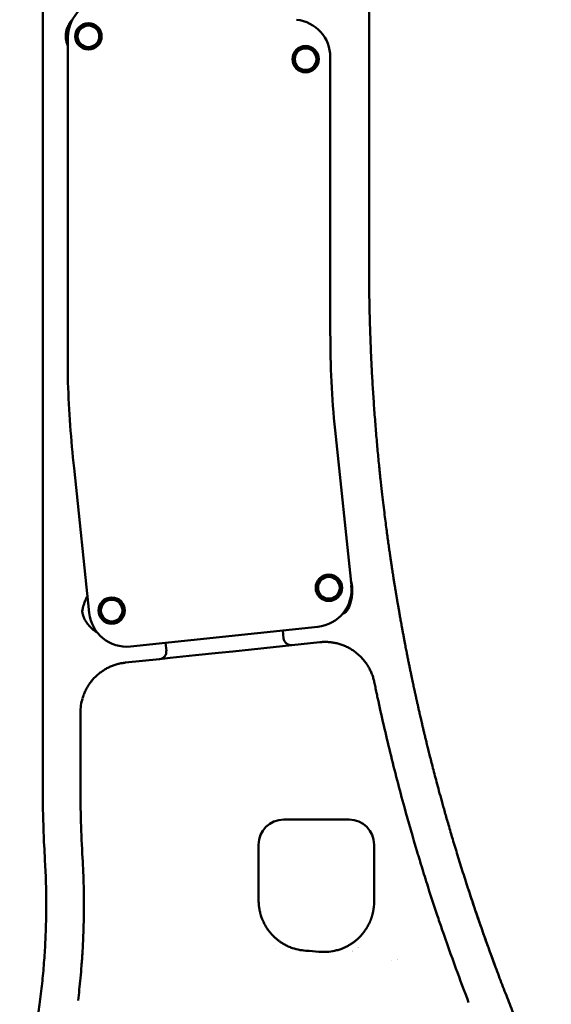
# Model space of a CAD drawing. Header units: millimetres. Extents: x 0 to 8400, y 0 to 5940.
# Tile 6 of 14: x 3640 to 3852, y 2756 to 3148. Entities that reach past the tile are written whole.
import ezdxf

# ---------------------------------------------------------------- set-up
doc = ezdxf.new("R2010")
doc.units = ezdxf.units.MM
doc.header["$LTSCALE"] = 20
doc.layers.add('可見 (ISO)', color=7, linetype='Continuous', lineweight=50)

msp = doc.modelspace()

# ---------------------------------------------------------------- linework, layer by layer
at = {"layer": '可見 (ISO)'}
for p, q in [((3649.28, 3130.43), (3649.28, 3155.72)), ((3659.32, 3140.65), (3659.32, 3003.36)), ((3763.84, 3132.82), (3763.84, 3023.02)), ((3649.28, 3105.98), (3649.28, 3130.16)), ((3765.72, 2984.3), (3772.21, 2922.53)), ((3661.73, 2969.15), (3667.79, 2911.55)), ((3649.28, 2931.5), (3649.28, 2950.54)), ((3649.28, 2878.44), (3649.28, 2913.27)), ((3758.86, 2906.04), (3684.27, 2898.2)), ((3745.25, 2901.41), (3744.92, 2904.57)), ((3698.18, 2899.66), (3698.51, 2896.49)), ((3724.97, 2896.26), (3748.55, 2898.74)), ((3759.67, 2899.91), (3748.55, 2898.74)), ((3695.84, 2893.2), (3682.19, 2891.76)), ((3695.84, 2893.2), (3700.05, 2893.64)), ((3710.15, 2894.7), (3700.05, 2893.64)), ((3710.15, 2894.7), (3719.35, 2895.67)), ((3724.97, 2896.26), (3719.35, 2895.67)), ((3649.28, 2842.65), (3649.28, 2878.44)), ((3664.28, 2842.65), (3664.28, 2871.87)), ((3745.28, 2829.28), (3771.28, 2829.28)), ((3735.28, 2797.05), (3735.28, 2819.28)), ((3781.28, 2819.28), (3781.28, 2796.58))]:
    msp.add_line(p, q, dxfattribs=at)
for centre, radius in [((3667.47, 3141.11), 5.25), ((3667.47, 3141.11), 5), ((3667.47, 3141.11), 4.31), ((3754, 3132.02), 5.25), ((3754, 3132.02), 5), ((3754, 3132.02), 4.31), ((3763.26, 2921.58), 5.25), ((3763.26, 2921.58), 5), ((3763.26, 2921.58), 4.31), ((3676.74, 2912.49), 5.25), ((3676.74, 2912.49), 5), ((3676.74, 2912.49), 4.31)]:
    msp.add_circle(centre, radius, dxfattribs=at)
for centre, radius, start, end in [((3674.32, 3140.65), 15, 84, 180), ((3748.84, 3132.82), 15, 0, 84), ((3667.47, 3141.11), 9, 180.5631, 199.2701), ((4163.84, 3023.02), 400, 180, 185.5554), ((4158.99, 3021.42), 500, 182.0699, 186), ((3757.29, 2920.96), 15, 276, 6), ((3682.7, 2913.12), 15, 186, 276), ((3763.28, 2923.75), 13.69, 293.0725, 297.4686), ((3748.23, 2901.72), 3, 186, 231), ((3748.23, 2901.72), 3, 231, 276), ((3695.52, 2896.18), 3, 276, 321), ((3695.52, 2896.18), 3, 321, 6), ((3745.28, 2819.28), 10, 90, 180), ((3771.28, 2819.28), 10, 0, 90), ((3755.28, 2797.05), 20, 180, 185.2732), ((3761.28, 2796.58), 20, 348.6222, 0), ((3746.63, 2669.97), 109.29, 92.90793535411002, 92.90794340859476), ((3747.94, 2642.65), 135.65, 92.57606872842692, 92.57607316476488), ((3755.28, 2797.05), 20, 248.6495, 266.7242), ((3747.28, 2657.28), 120, 84.2608, 86.7242), ((3761.28, 2796.58), 20, 264.2608, 282.3355), ((3746.84, 2655.19), 124.14, 78.07692843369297, 78.07693582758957), ((3746.97, 2655.93), 125.39, 77.16388015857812, 77.16390663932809), ((3746.9, 2656.21), 124.13, 70.57048779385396, 70.57051864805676), ((3747.35, 2657.46), 123.81, 69.58308179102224, 69.58311339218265)]:
    msp.add_arc(centre, radius, start, end, dxfattribs=at)
for centre, major_axis, ratio, start_param, end_param in [((3670.84, 3142.97), (11.47, 5.74), 0.806992, 2.758137, 2.766449), ((3667.01, 3136.84), (-17.52, -7.5), 0.366672, 6.127535, 6.127541), ((3756.17, 3134.19), (23.1, -3.85), 0.154048, 0.025664, 0.025667), ((3684.28, 2871.87), (2.5, 19.84), 0.999991, 1.407704, 1.696312), ((4171.31, 2843.3), (506.82, 14.92), 0.978023, 3.112804, 3.170491), ((3305.38, 2795.49), (345.29, 0.04), 0.932017, 6.283074, 6.338053)]:
    msp.add_ellipse(centre, major_axis=major_axis, ratio=ratio, start_param=start_param, end_param=end_param, dxfattribs=at)
for points, knots in [([(3779.28, 3175.84), (3779.28, 3175.7), (3779.28, 3175.57), (3779.28, 3175.43), (3779.28, 3175.29), (3779.28, 3175.15), (3779.28, 3175.01), (3779.28, 3174.87), (3779.28, 3174.73), (3779.28, 3174.58), (3779.28, 3174.46), (3779.28, 3174.34), (3779.28, 3174.22), (3779.28, 3174.19), (3779.28, 3174.17), (3779.28, 3174.14), (3779.28, 3173.99), (3779.28, 3173.84), (3779.28, 3173.69), (3779.28, 3173.54), (3779.28, 3173.39), (3779.28, 3173.23), (3779.28, 3173.08), (3779.28, 3172.92), (3779.28, 3172.76), (3779.28, 3172.69), (3779.28, 3172.62), (3779.28, 3172.54), (3779.28, 3172.52), (3779.28, 3172.51), (3779.28, 3172.49), (3779.28, 3172.42), (3779.28, 3172.35), (3779.28, 3172.28), (3779.28, 3172.11), (3779.28, 3171.95), (3779.28, 3171.78), (3779.28, 3171.61), (3779.28, 3171.45), (3779.28, 3171.28), (3779.28, 3171.1), (3779.28, 3170.93), (3779.28, 3170.76), (3779.28, 3170.58), (3779.28, 3170.4), (3779.28, 3170.23), (3779.28, 3170.05), (3779.28, 3169.87), (3779.28, 3169.68), (3779.28, 3169.5), (3779.28, 3169.31), (3779.28, 3169.13), (3779.28, 3168.94), (3779.28, 3168.75), (3779.28, 3168.56), (3779.28, 3168.55), (3779.28, 3168.53), (3779.28, 3168.52), (3779.28, 3168.51), (3779.28, 3168.5), (3779.28, 3168.48), (3779.28, 3168.32), (3779.28, 3168.15), (3779.28, 3167.98), (3779.28, 3167.78), (3779.28, 3167.58), (3779.28, 3167.38), (3779.28, 3167.18), (3779.28, 3166.97), (3779.28, 3166.77), (3779.28, 3166.56), (3779.28, 3166.35), (3779.28, 3166.14), (3779.28, 3165.93), (3779.28, 3165.72), (3779.28, 3165.5), (3779.28, 3165.28), (3779.28, 3165.06), (3779.28, 3164.84), (3779.28, 3164.62), (3779.28, 3164.39), (3779.28, 3164.16), (3779.28, 3163.93), (3779.28, 3163.7), (3779.28, 3163.47), (3779.28, 3163.23), (3779.28, 3162.99), (3779.28, 3162.75), (3779.28, 3162.51), (3779.28, 3162.26), (3779.28, 3162.01), (3779.28, 3161.76), (3779.28, 3161.51), (3779.28, 3161.25), (3779.28, 3160.99), (3779.28, 3160.73), (3779.28, 3160.47), (3779.28, 3160.2), (3779.28, 3159.93), (3779.28, 3159.66), (3779.28, 3159.38), (3779.28, 3159.1), (3779.28, 3158.82), (3779.28, 3158.53), (3779.28, 3158.24), (3779.28, 3157.94), (3779.28, 3157.87), (3779.28, 3157.8), (3779.28, 3157.73), (3779.28, 3157.72), (3779.28, 3157.72), (3779.28, 3157.71), (3779.28, 3157.48), (3779.28, 3157.26), (3779.28, 3157.03), (3779.28, 3156.71), (3779.28, 3156.4), (3779.28, 3156.08), (3779.28, 3155.74), (3779.28, 3155.41), (3779.28, 3155.07), (3779.28, 3154.78), (3779.28, 3154.48), (3779.28, 3154.18), (3779.28, 3154.15), (3779.28, 3154.11), (3779.28, 3154.07), (3779.28, 3154.05), (3779.28, 3154.02), (3779.28, 3154), (3779.28, 3153.63), (3779.28, 3153.25), (3779.28, 3152.86), (3779.28, 3152.45), (3779.28, 3152.04), (3779.28, 3151.62), (3779.28, 3151.16), (3779.28, 3150.7), (3779.28, 3150.23), (3779.28, 3150.14), (3779.28, 3150.05), (3779.28, 3149.95), (3779.28, 3149.94), (3779.28, 3149.93), (3779.28, 3149.92), (3779.28, 3149.53), (3779.28, 3149.11), (3779.28, 3148.68), (3779.28, 3148.18), (3779.28, 3147.67), (3779.28, 3147.12), (3779.28, 3146.68), (3779.28, 3146.21), (3779.28, 3145.73), (3779.28, 3145.71), (3779.28, 3145.7), (3779.28, 3145.68), (3779.28, 3145.67), (3779.28, 3145.67), (3779.28, 3145.66), (3779.28, 3145.46), (3779.28, 3145.08), (3779.28, 3144.5), (3779.28, 3144.28), (3779.28, 3144.03), (3779.28, 3143.75), (3779.28, 3143.75), (3779.28, 3143.74), (3779.28, 3143.74), (3779.28, 3143.62), (3779.28, 3143.51), (3779.28, 3143.39), (3779.28, 3143.02), (3779.28, 3142.68), (3779.28, 3142.38), (3779.28, 3142.21), (3779.28, 3142.06), (3779.28, 3141.91), (3779.28, 3141.91), (3779.28, 3141.91), (3779.28, 3141.9), (3779.28, 3141.75), (3779.28, 3141.59), (3779.28, 3141.44), (3779.28, 3141.14), (3779.28, 3140.85), (3779.28, 3140.57), (3779.28, 3140.28), (3779.28, 3140.01), (3779.28, 3139.74), (3779.28, 3139.47), (3779.28, 3139.21), (3779.28, 3138.96), (3779.28, 3138.81), (3779.28, 3138.67), (3779.28, 3138.53), (3779.28, 3138.52), (3779.28, 3138.5), (3779.28, 3138.49), (3779.28, 3138.4), (3779.28, 3138.31), (3779.28, 3138.22), (3779.28, 3137.98), (3779.28, 3137.74), (3779.28, 3137.51), (3779.28, 3137.28), (3779.28, 3137.05), (3779.28, 3136.83), (3779.28, 3136.6), (3779.28, 3136.38), (3779.28, 3136.17), (3779.28, 3136.04), (3779.28, 3135.92), (3779.28, 3135.8), (3779.28, 3135.71), (3779.28, 3135.62), (3779.28, 3135.53), (3779.28, 3135.5), (3779.28, 3135.47), (3779.28, 3135.44), (3779.28, 3135.26), (3779.28, 3135.09), (3779.28, 3134.91), (3779.28, 3134.71), (3779.28, 3134.51), (3779.28, 3134.31), (3779.28, 3134.11), (3779.28, 3133.91), (3779.28, 3133.72), (3779.28, 3133.53), (3779.28, 3133.34), (3779.28, 3133.15), (3779.28, 3133.05), (3779.28, 3132.95), (3779.28, 3132.85), (3779.28, 3132.82), (3779.28, 3132.79), (3779.28, 3132.77), (3779.28, 3132.71), (3779.28, 3132.64), (3779.28, 3132.58), (3779.28, 3132.4), (3779.28, 3132.21), (3779.28, 3132.03), (3779.28, 3131.85), (3779.28, 3131.67), (3779.28, 3131.49), (3779.28, 3131.31), (3779.28, 3131.13), (3779.28, 3130.96), (3779.28, 3130.78), (3779.28, 3130.61), (3779.28, 3130.43)], [0, 0, 0, 0, 0.0161131, 0.0161131, 0.0161131, 0.032359, 0.032359, 0.032359, 0.0487282, 0.0487282, 0.0487282, 0.0625, 0.0625, 0.0625, 0.0652207, 0.0652207, 0.0652207, 0.0818337, 0.0818337, 0.0818337, 0.0985664, 0.0985664, 0.0985664, 0.1154179, 0.1154179, 0.1154179, 0.1230469, 0.1230469, 0.1230469, 0.125, 0.125, 0.125, 0.1319241, 0.1319241, 0.1319241, 0.1479742, 0.1479742, 0.1479742, 0.1641852, 0.1641852, 0.1641852, 0.1805595, 0.1805595, 0.1805595, 0.1970999, 0.1970999, 0.1970999, 0.2138093, 0.2138093, 0.2138093, 0.2306914, 0.2306914, 0.2306914, 0.2477505, 0.2477505, 0.2477505, 0.2490234, 0.2490234, 0.2490234, 0.25, 0.25, 0.25, 0.2628264, 0.2628264, 0.2628264, 0.2777587, 0.2777587, 0.2777587, 0.2928837, 0.2928837, 0.2928837, 0.3082119, 0.3082119, 0.3082119, 0.3237552, 0.3237552, 0.3237552, 0.3395268, 0.3395268, 0.3395268, 0.3555411, 0.3555411, 0.3555411, 0.3718148, 0.3718148, 0.3718148, 0.3883663, 0.3883663, 0.3883663, 0.4052173, 0.4052173, 0.4052173, 0.4223925, 0.4223925, 0.4223925, 0.4399215, 0.4399215, 0.4399215, 0.4578395, 0.4578395, 0.4578395, 0.4761894, 0.4761894, 0.4761894, 0.4950247, 0.4950247, 0.4950247, 0.4995117, 0.4995117, 0.4995117, 0.5, 0.5, 0.5, 0.5120028, 0.5120028, 0.5120028, 0.5285985, 0.5285985, 0.5285985, 0.5457337, 0.5457337, 0.5457337, 0.5605469, 0.5605469, 0.5605469, 0.5625, 0.5625, 0.5625, 0.5635193, 0.5635193, 0.5635193, 0.5815054, 0.5815054, 0.5815054, 0.6003677, 0.6003677, 0.6003677, 0.6206206, 0.6206206, 0.6206206, 0.6245117, 0.6245117, 0.6245117, 0.625, 0.625, 0.625, 0.6451854, 0.6451854, 0.6451854, 0.6680031, 0.6680031, 0.6680031, 0.6867085, 0.6867085, 0.6867085, 0.687439, 0.687439, 0.687439, 0.6877916, 0.6877916, 0.6877916, 0.7100092, 0.7100092, 0.7100092, 0.7186279, 0.7186279, 0.7186279, 0.71875, 0.71875, 0.71875, 0.7238188, 0.7238188, 0.7238188, 0.7405856, 0.7405856, 0.7405856, 0.7497559, 0.7497559, 0.7497559, 0.75, 0.75, 0.75, 0.7574289, 0.7574289, 0.7574289, 0.7722587, 0.7722587, 0.7722587, 0.7872157, 0.7872157, 0.7872157, 0.8024986, 0.8024986, 0.8024986, 0.8115234, 0.8115234, 0.8115234, 0.8125, 0.8125, 0.8125, 0.8176281, 0.8176281, 0.8176281, 0.8316096, 0.8316096, 0.8316096, 0.8454702, 0.8454702, 0.8454702, 0.8592729, 0.8592729, 0.8592729, 0.8671875, 0.8671875, 0.8671875, 0.8730635, 0.8730635, 0.8730635, 0.875, 0.875, 0.875, 0.8870214, 0.8870214, 0.8870214, 0.9008663, 0.9008663, 0.9008663, 0.9146189, 0.9146189, 0.9146189, 0.9283109, 0.9283109, 0.9283109, 0.9355469, 0.9355469, 0.9355469, 0.9375, 0.9375, 0.9375, 0.9422868, 0.9422868, 0.9422868, 0.9568349, 0.9568349, 0.9568349, 0.9712923, 0.9712923, 0.9712923, 0.9856765, 0.9856765, 0.9856765, 1, 1, 1, 1]), ([(3661.07, 3147.69), (3660.65, 3147.28), (3660.28, 3146.82), (3659.66, 3145.84), (3659.4, 3145.32), (3658.76, 3143.71), (3658.47, 3142.44), (3658.47, 3141.11)], [0.000001, 0.000001, 0.000001, 0.000001, 0.1782935, 0.1782935, 0.3493188, 0.3493188, 0.6992831, 0.6992831, 0.6992831, 0.6992831]), ([(3779.28, 3130.38), (3779.28, 3130.26), (3779.28, 3130.13), (3779.28, 3129.97), (3779.28, 3129.93), (3779.28, 3129.85), (3779.28, 3129.83), (3779.28, 3129.8)], [0.00309888, 0.00309888, 0.00309888, 0.00309888, 0.0242703, 0.0242703, 0.03125, 0.03125, 0.03608895, 0.03608895, 0.03608895, 0.03608895]), ([(3779.28, 3129.8), (3779.28, 3127.99), (3779.28, 3126.16), (3779.28, 3121.13), (3779.28, 3117.92), (3779.28, 3105.08), (3779.28, 3095.45), (3779.28, 3073.86), (3779.28, 3061.91), (3779.28, 3049.96)], [0, 0, 0, 0, 0.545647, 0.545647, 1.508787, 1.508787, 4.398208, 4.398208, 7.984072, 7.984072, 7.984072, 7.984072]), ([(3649.28, 2950.54), (3649.28, 2967.44), (3649.28, 2984.34), (3649.28, 3036.15), (3649.28, 3071.07), (3649.28, 3105.98)], [0, 0, 0, 0, 5.070628, 5.070628, 15.544407, 15.544407, 15.544407, 15.544407]), ([(3790.42, 2916.92), (3790.39, 2917.09), (3790.33, 2917.43), (3790.24, 2917.96), (3790.15, 2918.5), (3790.06, 2919.05), (3789.97, 2919.62), (3789.87, 2920.21), (3789.77, 2920.82), (3789.67, 2921.45), (3789.56, 2922.12), (3789.45, 2922.82), (3789.33, 2923.56), (3789.2, 2924.35), (3789.06, 2925.22), (3788.91, 2926.17), (3788.75, 2927.25), (3788.56, 2928.48), (3788.34, 2929.89), (3788.1, 2931.47), (3787.84, 2933.21), (3787.56, 2935.14), (3787.26, 2937.25), (3786.93, 2939.58), (3786.58, 2942.15), (3786.19, 2945), (3785.78, 2948.16), (3785.34, 2951.68), (3784.86, 2955.62), (3784.34, 2960.04), (3783.79, 2965.03), (3783.21, 2970.7), (3782.59, 2977.1), (3781.99, 2984.06), (3781.42, 2991.32), (3780.92, 2998.64), (3780.48, 3005.96), (3780.11, 3013.29), (3779.81, 3020.62), (3779.57, 3027.95), (3779.4, 3035.29), (3779.3, 3042.62), (3779.28, 3047.51), (3779.28, 3049.96)], [0, 0, 0, 0, 0.0042697, 0.0085824, 0.0129456, 0.0173745, 0.0218898, 0.0265118, 0.0312652, 0.036179, 0.0412883, 0.0466369, 0.0522812, 0.0582974, 0.064793, 0.0719349, 0.080001, 0.0892738, 0.0998846, 0.1118357, 0.1250108, 0.1394665, 0.1553525, 0.1728446, 0.1921474, 0.2135004, 0.2371871, 0.263546, 0.292987, 0.3260087, 0.3632349, 0.4053993, 0.4536666, 0.5071509, 0.5619106, 0.6166719, 0.6714331, 0.7261943, 0.7809555, 0.8357167, 0.8904779, 0.9452393, 1, 1, 1, 1]), ([(3772.56, 2921.26), (3772.54, 2921.54), (3772.52, 2921.81), (3772.46, 2922.35), (3772.43, 2922.6), (3772.34, 2923.11), (3772.28, 2923.37), (3772.16, 2923.88), (3772.09, 2924.13), (3772.01, 2924.39)], [0.000001, 0.000001, 0.000001, 0.000001, 0.0830458, 0.0830458, 0.1608147, 0.1608147, 0.2388426, 0.2388426, 0.3183216, 0.3183216, 0.3183216, 0.3183216]), ([(3772.14, 2916.6), (3772.3, 2917.36), (3772.43, 2918.15), (3772.57, 2919.7), (3772.6, 2920.48), (3772.56, 2921.26)], [0.000001, 0.000001, 0.000001, 0.000001, 0.2329317, 0.2329317, 0.4653164, 0.4653164, 0.4653164, 0.4653164]), ([(3667.08, 2918.31), (3666.95, 2918.07), (3666.83, 2917.84), (3666.61, 2917.38), (3666.5, 2917.15), (3666.28, 2916.64), (3666.15, 2916.34), (3665.88, 2915.65), (3665.74, 2915.24), (3665.49, 2914.46), (3665.37, 2914.08), (3665.27, 2913.69)], [0.000001, 0.000001, 0.000001, 0.000001, 0.0792719, 0.0792719, 0.1533004, 0.1533004, 0.2476489, 0.2476489, 0.376005, 0.376005, 0.4946672, 0.4946672, 0.4946672, 0.4946672]), ([(3769.6, 2911.6), (3769.67, 2911.64), (3769.74, 2911.69), (3769.89, 2911.79), (3769.96, 2911.85), (3770.42, 2912.28), (3770.76, 2912.86), (3771.43, 2914.16), (3771.84, 2915.26), (3772.14, 2916.6)], [0.000001, 0.000001, 0.000001, 0.000001, 0.0256125, 0.0256125, 0.0540237, 0.0540237, 0.2150942, 0.2150942, 0.4929189, 0.4929189, 0.4929189, 0.4929189]), ([(3797.72, 2879.17), (3797.69, 2879.34), (3797.61, 2879.67), (3797.5, 2880.17), (3797.39, 2880.69), (3797.28, 2881.22), (3797.16, 2881.76), (3797.04, 2882.31), (3796.92, 2882.88), (3796.8, 2883.46), (3796.67, 2884.05), (3796.54, 2884.66), (3796.41, 2885.28), (3796.28, 2885.92), (3796.14, 2886.57), (3796, 2887.25), (3795.86, 2887.94), (3795.71, 2888.65), (3795.56, 2889.39), (3795.4, 2890.15), (3795.24, 2890.93), (3795.08, 2891.74), (3794.91, 2892.58), (3794.74, 2893.46), (3794.55, 2894.38), (3794.36, 2895.34), (3794.16, 2896.36), (3793.95, 2897.44), (3793.73, 2898.6), (3793.49, 2899.86), (3793.22, 2901.27), (3792.93, 2902.8), (3792.64, 2904.34), (3792.38, 2905.78), (3792.15, 2907.05), (3791.94, 2908.19), (3791.76, 2909.23), (3791.58, 2910.18), (3791.43, 2911.08), (3791.28, 2911.92), (3791.14, 2912.73), (3791.01, 2913.49), (3790.88, 2914.22), (3790.76, 2914.93), (3790.64, 2915.61), (3790.53, 2916.27), (3790.46, 2916.7), (3790.42, 2916.92)], [0, 0, 0, 0, 0.011879, 0.02398, 0.036314, 0.048898, 0.061749, 0.074886, 0.088327, 0.102093, 0.11621, 0.130701, 0.145594, 0.160921, 0.176714, 0.193012, 0.209856, 0.227293, 0.245375, 0.264163, 0.283726, 0.304147, 0.32552, 0.347963, 0.371618, 0.396666, 0.423343, 0.45197, 0.483001, 0.51716, 0.555517, 0.599357, 0.644712, 0.685539, 0.721282, 0.753552, 0.783041, 0.810337, 0.835835, 0.859832, 0.882549, 0.904172, 0.924844, 0.944668, 0.963744, 0.982165, 1, 1, 1, 1]), ([(3665.27, 2913.69), (3665.21, 2913.45), (3665.15, 2913.19), (3665.07, 2912.73), (3665.04, 2912.51), (3665.04, 2912.29)], [0.000001, 0.000001, 0.000001, 0.000001, 0.0757044, 0.0757044, 0.1405275, 0.1405275, 0.1405275, 0.1405275]), ([(3665.04, 2912.29), (3665.03, 2912.08), (3665.04, 2911.88), (3665.09, 2911.45), (3665.14, 2911.23), (3665.2, 2911.02)], [0.000001, 0.000001, 0.000001, 0.000001, 0.0632993, 0.0632993, 0.1303135, 0.1303135, 0.1303135, 0.1303135]), ([(3665.2, 2911.02), (3665.64, 2909.53), (3666.37, 2908.14), (3668.31, 2905.71), (3669.5, 2904.69), (3670.85, 2903.93)], [0.0000019, 0.0000019, 0.0000019, 0.0000019, 0.4657521, 0.4657521, 0.9314707, 0.9314707, 0.9314707, 0.9314707]), ([(3759.67, 2899.91), (3760.15, 2899.96), (3761.19, 2900.03), (3762.77, 2900.01), (3764.41, 2899.86), (3766.03, 2899.58), (3767.62, 2899.16), (3769.17, 2898.61), (3770.67, 2897.94), (3772.12, 2897.15), (3773.49, 2896.24), (3774.79, 2895.22), (3776, 2894.09), (3777.11, 2892.87), (3778.12, 2891.55), (3779.02, 2890.16), (3779.8, 2888.7), (3780.46, 2887.16), (3780.98, 2885.62), (3781.23, 2884.59), (3781.34, 2884.09)], [0, 0, 0, 0, 0.049142, 0.103979, 0.159, 0.214086, 0.269154, 0.32427, 0.379521, 0.43491, 0.490428, 0.546134, 0.602092, 0.658301, 0.714789, 0.771651, 0.829, 0.886965, 0.945673, 1, 1, 1, 1]), ([(3665.11, 2877.56), (3665.24, 2878.03), (3665.57, 2878.99), (3666.18, 2880.43), (3666.93, 2881.86), (3667.78, 2883.22), (3668.74, 2884.5), (3669.8, 2885.7), (3670.94, 2886.8), (3672.17, 2887.81), (3673.47, 2888.72), (3674.83, 2889.52), (3676.26, 2890.22), (3677.74, 2890.79), (3679.25, 2891.25), (3680.74, 2891.58), (3681.72, 2891.71), (3682.19, 2891.76)], [0, 0, 0, 0, 0.06464, 0.136127, 0.206483, 0.275843, 0.344423, 0.412365, 0.479734, 0.546603, 0.613041, 0.679149, 0.745082, 0.810921, 0.876557, 0.94185, 1, 1, 1, 1]), ([(3782.67, 2877.78), (3782.53, 2878.45), (3782.39, 2879.12), (3782.09, 2880.52), (3781.93, 2881.26), (3781.63, 2882.7), (3781.48, 2883.39), (3781.34, 2884.09)], [0, 0, 0, 0, 0.320362, 0.320362, 0.672595, 0.672595, 1, 1, 1, 1]), ([(3818.95, 2756.5), (3817.22, 2760.96), (3815.52, 2765.48), (3813.85, 2770.06), (3811.97, 2775.2), (3810.13, 2780.4), (3808.32, 2785.68), (3807.68, 2787.53), (3807.05, 2789.39), (3806.43, 2791.25), (3805.37, 2794.42), (3804.32, 2797.62), (3803.28, 2800.85), (3802.46, 2803.41), (3801.65, 2805.98), (3800.85, 2808.57), (3800.44, 2809.87), (3800.04, 2811.17), (3799.65, 2812.47), (3799.63, 2812.53), (3799.61, 2812.59), (3799.59, 2812.65), (3799.41, 2813.24), (3799.23, 2813.84), (3799.05, 2814.43), (3798.96, 2814.76), (3798.86, 2815.08), (3798.76, 2815.41), (3798.67, 2815.72), (3798.57, 2816.03), (3798.48, 2816.33), (3798.48, 2816.35), (3798.47, 2816.38), (3798.46, 2816.4), (3796.72, 2822.23), (3795.01, 2828.18), (3793.35, 2834.24), (3791.4, 2841.34), (3789.51, 2848.6), (3787.69, 2856.01), (3785.95, 2863.12), (3784.27, 2870.38), (3782.67, 2877.78)], [0, 0, 0, 0, 0.1178054, 0.1178054, 0.1178054, 0.25, 0.25, 0.25, 0.2962805, 0.2962805, 0.2962805, 0.375, 0.375, 0.375, 0.4375, 0.4375, 0.4375, 0.46875, 0.46875, 0.46875, 0.4701813, 0.4701813, 0.4701813, 0.484375, 0.484375, 0.484375, 0.4921875, 0.4921875, 0.4921875, 0.4995117, 0.4995117, 0.4995117, 0.5, 0.5, 0.5, 0.651746, 0.651746, 0.651746, 0.82942, 0.82942, 0.82942, 1, 1, 1, 1]), ([(3851.88, 2716.95), (3851.66, 2717.43), (3850.42, 2720.15), (3848.18, 2725.12), (3845.21, 2731.9), (3842.3, 2738.7), (3839.45, 2745.53), (3836.67, 2752.39), (3833.95, 2759.28), (3831.29, 2766.19), (3828.69, 2773.13), (3826.16, 2780.09), (3823.69, 2787.08), (3821.29, 2794.09), (3818.95, 2801.12), (3816.7, 2808.12), (3814.58, 2814.91), (3812.66, 2821.25), (3810.97, 2826.98), (3809.52, 2832.07), (3808.26, 2836.58), (3807.16, 2840.59), (3806.19, 2844.2), (3805.33, 2847.47), (3804.56, 2850.43), (3803.87, 2853.11), (3803.26, 2855.54), (3802.71, 2857.75), (3802.22, 2859.74), (3801.78, 2861.54), (3801.39, 2863.18), (3801.03, 2864.68), (3800.71, 2866.04), (3800.41, 2867.31), (3800.13, 2868.48), (3799.88, 2869.59), (3799.64, 2870.62), (3799.42, 2871.59), (3799.21, 2872.48), (3799.03, 2873.3), (3798.86, 2874.04), (3798.71, 2874.73), (3798.57, 2875.35), (3798.44, 2875.93), (3798.32, 2876.47), (3798.2, 2876.99), (3798.09, 2877.5), (3797.98, 2878.01), (3797.86, 2878.54), (3797.77, 2878.93), (3797.73, 2879.15), (3797.72, 2879.17)], [0, 0, 0, 0, 0.009122, 0.05212, 0.095147, 0.138202, 0.181286, 0.224398, 0.267536, 0.310702, 0.353893, 0.39711, 0.440352, 0.483622, 0.526904, 0.570211, 0.612486, 0.651556, 0.686444, 0.717207, 0.744368, 0.768589, 0.790342, 0.809979, 0.827831, 0.844035, 0.858675, 0.871902, 0.883869, 0.894711, 0.90455, 0.913506, 0.921701, 0.929256, 0.936292, 0.94292, 0.949157, 0.95497, 0.96033, 0.965229, 0.969705, 0.9738, 0.977553, 0.981005, 0.984217, 0.987265, 0.990229, 0.993199, 0.996277, 0.999568, 1, 1, 1, 1]), ([(3650.15, 2813.17), (3650.12, 2813.7), (3650.09, 2814.25), (3650.05, 2814.82), (3649.96, 2816.5), (3649.87, 2818.36), (3649.77, 2820.41), (3649.7, 2821.98), (3649.64, 2823.66), (3649.58, 2825.45), (3649.57, 2825.63), (3649.56, 2825.82), (3649.56, 2826.01), (3649.5, 2827.77), (3649.45, 2829.63), (3649.4, 2831.6), (3649.36, 2833.39), (3649.33, 2835.25), (3649.31, 2837.2), (3649.29, 2838.95), (3649.28, 2840.77), (3649.28, 2842.65)], [0, 0, 0, 0, 0.0805006, 0.0805006, 0.0805006, 0.3179704, 0.3179704, 0.3179704, 0.5, 0.5, 0.5, 0.518768, 0.518768, 0.518768, 0.6959656, 0.6959656, 0.6959656, 0.8563317, 0.8563317, 0.8563317, 1, 1, 1, 1]), ([(3818.91, 2801.28), (3821.38, 2793.73), (3823.98, 2786.18), (3827.52, 2776.35), (3828.47, 2773.74), (3829.42, 2771.18)], [0, 0, 0, 0, 2.380888, 2.380888, 3.256236, 3.256236, 3.256236, 3.256236]), ([(3650.67, 2795.49), (3650.67, 2794.59), (3650.66, 2792.32), (3650.6, 2788.68), (3650.48, 2784.56), (3650.3, 2780.45), (3650.07, 2776.33), (3649.78, 2772.23), (3649.43, 2768.12), (3649.03, 2764.02), (3648.56, 2759.88), (3648.21, 2757.1), (3648.02, 2755.68), (3647.84, 2754.38), (3647.47, 2751.72), (3646.85, 2747.71), (3646.17, 2743.65), (3645.44, 2739.64), (3644.68, 2735.77), (3643.92, 2732.16), (3643.19, 2728.87), (3642.49, 2725.89), (3641.89, 2723.42), (3641.47, 2721.74), (3641.26, 2720.95), (3641.03, 2720.04), (3640.84, 2719.33), (3640.48, 2717.98), (3640.29, 2717.27), (3640.1, 2716.56), (3640.08, 2716.49)], [0.1814518, 0.1814518, 0.1814518, 0.1814518, 0.2090177, 0.251274, 0.2935261, 0.3357716, 0.378009, 0.4202361, 0.4624503, 0.5046505, 0.546836, 0.5907259, 0.5907259, 0.5907259, 0.6311357, 0.6732301, 0.7153326, 0.7575953, 0.7984408, 0.8362447, 0.8707984, 0.9020061, 0.9299535, 0.9488407, 0.9550062, 0.9550062, 0.9775518, 0.9775518, 0.9978749, 1, 1, 1, 1]), ([(3737.49, 2787.92), (3737.37, 2788.14), (3737.26, 2788.37), (3737.16, 2788.58), (3737.12, 2788.67), (3737.08, 2788.76), (3737.04, 2788.84), (3736.97, 2788.99), (3736.91, 2789.14), (3736.85, 2789.28), (3736.83, 2789.33), (3736.81, 2789.37), (3736.8, 2789.42), (3736.78, 2789.44), (3736.77, 2789.47), (3736.76, 2789.49), (3736.75, 2789.53), (3736.74, 2789.56), (3736.72, 2789.6), (3736.72, 2789.61), (3736.71, 2789.63), (3736.7, 2789.65), (3736.7, 2789.65), (3736.7, 2789.66), (3736.69, 2789.67), (3736.69, 2789.68), (3736.69, 2789.69), (3736.68, 2789.7), (3736.61, 2789.89), (3736.54, 2790.07), (3736.47, 2790.26), (3736.37, 2790.54), (3736.28, 2790.81), (3736.19, 2791.08), (3736.19, 2791.09), (3736.19, 2791.1), (3736.18, 2791.11), (3736.16, 2791.18), (3736.14, 2791.24), (3736.12, 2791.3), (3736.11, 2791.34), (3736.1, 2791.38), (3736.09, 2791.42), (3736.08, 2791.45), (3736.07, 2791.49), (3736.06, 2791.53), (3736.02, 2791.67), (3735.98, 2791.82), (3735.94, 2791.96), (3735.86, 2792.25), (3735.79, 2792.53), (3735.73, 2792.82), (3735.73, 2792.85), (3735.72, 2792.88), (3735.71, 2792.91), (3735.68, 2793.06), (3735.65, 2793.21), (3735.62, 2793.37), (3735.6, 2793.47), (3735.59, 2793.57), (3735.57, 2793.67), (3735.52, 2793.96), (3735.48, 2794.24), (3735.44, 2794.53), (3735.41, 2794.76), (3735.39, 2794.99), (3735.36, 2795.22)], [0, 0, 0, 0, 0.08917, 0.08917, 0.08917, 0.125, 0.125, 0.125, 0.1875, 0.1875, 0.1875, 0.207211, 0.207211, 0.207211, 0.21875, 0.21875, 0.21875, 0.234375, 0.234375, 0.234375, 0.242187, 0.242187, 0.242187, 0.246094, 0.246094, 0.246094, 0.25, 0.25, 0.25, 0.325788, 0.325788, 0.325788, 0.4375, 0.4375, 0.4375, 0.441788, 0.441788, 0.441788, 0.46875, 0.46875, 0.46875, 0.484375, 0.484375, 0.484375, 0.5, 0.5, 0.5, 0.558996, 0.558996, 0.558996, 0.674799, 0.674799, 0.674799, 0.6875, 0.6875, 0.6875, 0.75, 0.75, 0.75, 0.791451, 0.791451, 0.791451, 0.907334, 0.907334, 0.907334, 1, 1, 1, 1]), ([(3665.64, 2791.15), (3665.61, 2788.64), (3665.55, 2786.36), (3665.47, 2784.3), (3665.36, 2781.1), (3665.22, 2778.44), (3665.09, 2776.31), (3665.09, 2776.31), (3665.09, 2776.3), (3665.09, 2776.3), (3665.08, 2776.25), (3665.08, 2776.2), (3665.08, 2776.15), (3665.07, 2776.09), (3665.07, 2776.03), (3665.07, 2775.98), (3665.06, 2775.87), (3665.05, 2775.76), (3665.05, 2775.65), (3665.03, 2775.43), (3665.02, 2775.21), (3665, 2774.99), (3664.97, 2774.55), (3664.95, 2774.12), (3664.92, 2773.69), (3664.86, 2772.82), (3664.79, 2771.97), (3664.73, 2771.13), (3664.6, 2769.45), (3664.46, 2767.81), (3664.31, 2766.22), (3664.01, 2763.04), (3663.68, 2760.04), (3663.34, 2757.22)], [0.3860054, 0.3860054, 0.3860054, 0.3860054, 0.4946439, 0.4946439, 0.4946439, 0.663096, 0.663096, 0.663096, 0.6632605, 0.6632605, 0.6632605, 0.665728, 0.665728, 0.665728, 0.6683601, 0.6683601, 0.6683601, 0.6736242, 0.6736242, 0.6736242, 0.6841525, 0.6841525, 0.6841525, 0.705209, 0.705209, 0.705209, 0.747322, 0.747322, 0.747322, 0.831548, 0.831548, 0.831548, 1, 1, 1, 1]), ([(3743.65, 2780.79), (3743.33, 2781.01), (3742.67, 2781.51), (3741.71, 2782.34), (3740.75, 2783.29), (3739.83, 2784.33), (3738.96, 2785.46), (3738.17, 2786.66), (3737.7, 2787.5), (3737.49, 2787.92)], [0, 0, 0, 0, 0.113324, 0.246798, 0.386142, 0.531891, 0.684463, 0.844244, 1, 1, 1, 1]), ([(3780.37, 2790.63), (3780.37, 2790.63), (3780.37, 2790.62), (3780.37, 2790.62), (3780.37, 2790.61), (3780.36, 2790.6), (3780.36, 2790.59), (3780.36, 2790.58), (3780.36, 2790.58), (3780.36, 2790.58), (3780.34, 2790.52), (3780.32, 2790.46), (3780.3, 2790.39), (3780.25, 2790.25), (3780.2, 2790.09), (3780.13, 2789.9), (3780.11, 2789.85), (3780.1, 2789.81), (3780.08, 2789.76), (3780.07, 2789.73), (3780.06, 2789.71), (3780.05, 2789.68), (3780.05, 2789.67), (3780.04, 2789.66), (3780.04, 2789.65), (3780.03, 2789.63), (3780.03, 2789.62), (3780.02, 2789.61), (3780, 2789.54), (3779.97, 2789.47), (3779.95, 2789.41), (3779.89, 2789.26), (3779.84, 2789.13), (3779.79, 2789.02), (3779.76, 2788.94), (3779.73, 2788.87), (3779.71, 2788.81), (3779.7, 2788.78), (3779.69, 2788.76), (3779.68, 2788.73), (3779.67, 2788.72), (3779.67, 2788.71), (3779.66, 2788.7), (3779.66, 2788.69), (3779.66, 2788.69), (3779.65, 2788.68), (3779.65, 2788.68), (3779.65, 2788.67), (3779.65, 2788.67), (3779.61, 2788.59), (3779.58, 2788.52), (3779.55, 2788.44), (3779.41, 2788.14), (3779.26, 2787.82), (3779.1, 2787.51), (3779.01, 2787.32), (3778.91, 2787.14), (3778.81, 2786.95), (3778.74, 2786.83), (3778.68, 2786.72), (3778.61, 2786.6), (3778.45, 2786.31), (3778.27, 2786.02), (3778.09, 2785.74), (3777.97, 2785.56), (3777.85, 2785.38), (3777.72, 2785.2)], [0.2444163, 0.2444163, 0.2444163, 0.2444163, 0.2460938, 0.2460938, 0.2460938, 0.2490234, 0.2490234, 0.2490234, 0.25, 0.25, 0.25, 0.2810425, 0.2810425, 0.2810425, 0.34375, 0.34375, 0.34375, 0.359375, 0.359375, 0.359375, 0.3671875, 0.3671875, 0.3671875, 0.3710938, 0.3710938, 0.3710938, 0.375, 0.375, 0.375, 0.393618, 0.393618, 0.393618, 0.4375, 0.4375, 0.4375, 0.46875, 0.46875, 0.46875, 0.484375, 0.484375, 0.484375, 0.4921875, 0.4921875, 0.4921875, 0.4960938, 0.4960938, 0.4960938, 0.5, 0.5, 0.5, 0.5335436, 0.5335436, 0.5335436, 0.6704169, 0.6704169, 0.6704169, 0.75, 0.75, 0.75, 0.7993005, 0.7993005, 0.7993005, 0.9223576, 0.9223576, 0.9223576, 1, 1, 1, 1]), ([(3776.31, 2783.39), (3776.07, 2783.11), (3775.49, 2782.49), (3774.55, 2781.59), (3773.47, 2780.71), (3772.37, 2779.92), (3771.29, 2779.25), (3770.56, 2778.86), (3770.22, 2778.69)], [0, 0, 0, 0, 0.15041, 0.339841, 0.520812, 0.693812, 0.859462, 1, 1, 1, 1]), ([(3777.72, 2785.2), (3777.56, 2784.96), (3777.1, 2784.33), (3776.62, 2783.74), (3776.31, 2783.39)], [0, 0, 0, 0, 0.381642, 1, 1, 1, 1]), ([(3748, 2778.43), (3747.97, 2778.44), (3747.65, 2778.56), (3747.08, 2778.8), (3746.32, 2779.17), (3745.64, 2779.53), (3745.03, 2779.87), (3744.49, 2780.21), (3744.03, 2780.51), (3743.76, 2780.7), (3743.65, 2780.79)], [0, 0, 0, 0, 0.015914, 0.187, 0.346809, 0.496156, 0.636094, 0.767854, 0.894661, 1, 1, 1, 1]), ([(3770.22, 2778.69), (3770.09, 2778.62), (3769.79, 2778.48), (3769.28, 2778.24), (3768.67, 2777.99), (3767.98, 2777.73), (3767.21, 2777.47), (3766.39, 2777.24), (3765.83, 2777.1), (3765.55, 2777.04)], [0, 0, 0, 0, 0.106292, 0.235563, 0.372815, 0.519534, 0.677181, 0.846735, 1, 1, 1, 1])]:
    msp.add_open_spline(points, degree=3, knots=knots, dxfattribs=at)
for points in [[(3658.98, 3138.14), (3659.08, 3137.86), (3659.19, 3137.58), (3659.32, 3137.3)], [(3649.28, 3130.16), (3649.28, 3130.25), (3649.28, 3130.34), (3649.28, 3130.43)], [(3779.28, 3130.43), (3779.28, 3130.41), (3779.28, 3130.4), (3779.28, 3130.38)], [(3649.28, 2913.27), (3649.28, 2918.91), (3649.28, 2925.19), (3649.28, 2931.5)], [(3665.12, 2814.06), (3665.57, 2806.43), (3665.75, 2798.79), (3665.64, 2791.15)], [(3780.37, 2790.63), (3780.58, 2791.28), (3780.75, 2791.96), (3780.89, 2792.63)]]:
    msp.add_open_spline(points, degree=3, dxfattribs=at)

doc.saveas('drawing.dxf')
